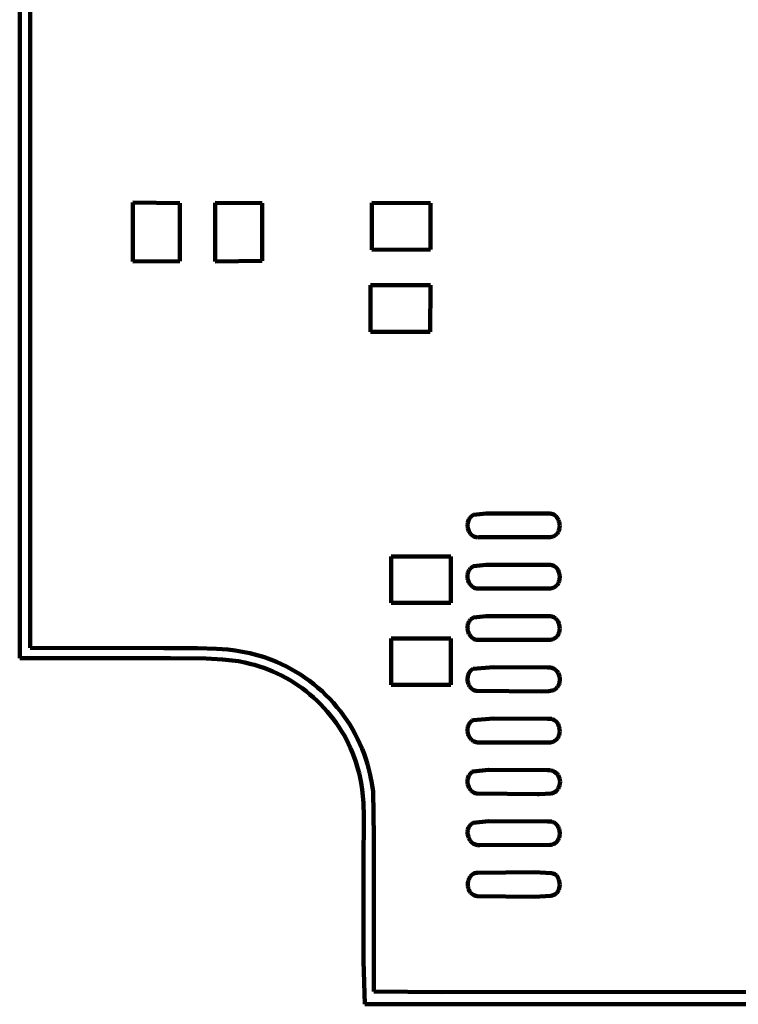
# Model space of a CAD drawing. Header units: millimetres. Extents: x 0 to 12.8, y 0 to 16.3.
# Tile 1 of 8: x 0 to 2.9, y 0 to 4. Entities that reach past the tile are written whole.
import ezdxf

# ---------------------------------------------------------------- set-up
doc = ezdxf.new("R2010")
doc.units = ezdxf.units.MM
doc.layers.add('color#000000fe', color=7, linetype='CONTINUOUS', lineweight=100)
doc.layers.add('color#000000ff', color=7, linetype='CONTINUOUS', lineweight=100)

msp = doc.modelspace()

# ---------------------------------------------------------------- linework, layer by layer
at = {"layer": 'color#000000fe'}
for p, q in [((0, 1.4036), (0, 6.4915)), ((0.042, 5.4027), (0.042, 1.4443)), ((0.042, 1.4443), (0.5833, 1.4437)), ((0.5833, 1.4437), (0.7206, 1.4439)), ((0.7206, 1.4439), (0.797, 1.4412)), ((0.797, 1.4412), (0.8426, 1.4375)), ((0.8426, 1.4375), (0.8728, 1.4338)), ((0.6112, 1.4023), (0, 1.4036)), ((0.7559, 1.4016), (0.6112, 1.4023)), ((0.8216, 1.3981), (0.7559, 1.4016)), ((0.8607, 1.3939), (0.8216, 1.3981)), ((0.8728, 1.4338), (0.9028, 1.429)), ((0.9028, 1.429), (0.9177, 1.4261)), ((0.9177, 1.4261), (0.9325, 1.4229)), ((0.9325, 1.4229), (0.9473, 1.4194)), ((0.9473, 1.4194), (0.962, 1.4155)), ((0.962, 1.4155), (0.9767, 1.4112)), ((0.9767, 1.4112), (0.9912, 1.4065)), ((0.9912, 1.4065), (1.0057, 1.4014)), ((1.0057, 1.4014), (1.02, 1.3959)), ((0.8866, 1.3901), (0.8607, 1.3939)), ((0.9124, 1.3852), (0.8866, 1.3901)), ((0.9379, 1.3792), (0.9124, 1.3852)), ((0.9506, 1.3757), (0.9379, 1.3792)), ((0.9632, 1.372), (0.9506, 1.3757)), ((0.9758, 1.3678), (0.9632, 1.372)), ((0.9883, 1.3634), (0.9758, 1.3678)), ((1.0068, 1.3566), (0.9883, 1.3634)), ((1.02, 1.3959), (1.0405, 1.3877)), ((1.0405, 1.3877), (1.0607, 1.3787)), ((1.0607, 1.3787), (1.0805, 1.3691)), ((1.0805, 1.3691), (1.1, 1.3588)), ((1.1, 1.3588), (1.1191, 1.3478)), ((1.0251, 1.3491), (1.0068, 1.3566)), ((1.0431, 1.3411), (1.0251, 1.3491)), ((1.0608, 1.3325), (1.0431, 1.3411)), ((1.0782, 1.3232), (1.0608, 1.3325)), ((1.0953, 1.3134), (1.0782, 1.3232)), ((1.1191, 1.3478), (1.1377, 1.3361)), ((1.1377, 1.3361), (1.156, 1.3238)), ((1.156, 1.3238), (1.1738, 1.3109)), ((1.1121, 1.3031), (1.0953, 1.3134)), ((1.1285, 1.2922), (1.1121, 1.3031)), ((1.1446, 1.2807), (1.1285, 1.2922)), ((1.1602, 1.2688), (1.1446, 1.2807)), ((1.1738, 1.3109), (1.1912, 1.2974)), ((1.1912, 1.2974), (1.2081, 1.2833)), ((1.2081, 1.2833), (1.2246, 1.2686)), ((1.1755, 1.2563), (1.1602, 1.2688)), ((1.1904, 1.2434), (1.1755, 1.2563)), ((1.2049, 1.23), (1.1904, 1.2434)), ((1.2246, 1.2686), (1.2405, 1.2534)), ((1.2405, 1.2534), (1.2559, 1.2377)), ((1.2559, 1.2377), (1.2708, 1.2215)), ((1.2189, 1.2162), (1.2049, 1.23)), ((1.2325, 1.2019), (1.2189, 1.2162)), ((1.2456, 1.1872), (1.2325, 1.2019)), ((1.2708, 1.2215), (1.2852, 1.2048)), ((1.2852, 1.2048), (1.299, 1.1876)), ((1.2582, 1.172), (1.2456, 1.1872)), ((1.2704, 1.1565), (1.2582, 1.172)), ((1.299, 1.1876), (1.3122, 1.17)), ((1.3122, 1.17), (1.3248, 1.1519)), ((1.282, 1.1406), (1.2704, 1.1565)), ((1.2931, 1.1243), (1.282, 1.1406)), ((1.3037, 1.1077), (1.2931, 1.1243)), ((1.3248, 1.1519), (1.3368, 1.1334)), ((1.3368, 1.1334), (1.3481, 1.1146)), ((1.3138, 1.0908), (1.3037, 1.1077)), ((1.3233, 1.0735), (1.3138, 1.0908)), ((1.3481, 1.1146), (1.3589, 1.0953)), ((1.3589, 1.0953), (1.3689, 1.0758)), ((1.3322, 1.0559), (1.3233, 1.0735)), ((1.3405, 1.0381), (1.3322, 1.0559)), ((1.3482, 1.0199), (1.3405, 1.0381)), ((1.3689, 1.0758), (1.3783, 1.0558)), ((1.3783, 1.0558), (1.3869, 1.0356)), ((1.3553, 1.0015), (1.3482, 1.0199)), ((1.3618, 0.9829), (1.3553, 1.0015)), ((1.3869, 1.0356), (1.3949, 1.0151)), ((1.3949, 1.0151), (1.4021, 0.9943)), ((1.3676, 0.964), (1.3618, 0.9829)), ((1.3715, 0.9507), (1.3676, 0.964)), ((1.4021, 0.9943), (1.4086, 0.9732)), ((1.4086, 0.9732), (1.4143, 0.9519)), ((1.3751, 0.9375), (1.3715, 0.9507)), ((1.3783, 0.9241), (1.3751, 0.9375)), ((1.3811, 0.9107), (1.3783, 0.9241)), ((1.4143, 0.9519), (1.4192, 0.9303)), ((1.4192, 0.9303), (1.4214, 0.9219)), ((1.4214, 0.9219), (1.4268, 0.8964)), ((1.3836, 0.8973), (1.3811, 0.9107)), ((1.3876, 0.8703), (1.3836, 0.8973)), ((1.4268, 0.8964), (1.4316, 0.8622)), ((1.3904, 0.8432), (1.3876, 0.8703)), ((1.3924, 0.816), (1.3904, 0.8432)), ((1.4316, 0.8622), (1.4346, 0.6806)), ((1.3939, 0.7613), (1.3924, 0.816)), ((1.393, 0.5694), (1.3939, 0.7613)), ((1.4346, 0.6806), (1.4338, 0.0525)), ((1.3925, 0.1766), (1.393, 0.5694)), ((1.3977, 0), (1.3925, 0.1766)), ((1.4338, 0.0525), (1.7083, 0.0492)), ((1.7083, 0.0492), (4.0961, 0.0512)), ((4.1279, 0), (1.3977, 0))]:
    msp.add_line(p, q, dxfattribs=at)
at = {"layer": 'color#000000ff'}
for p, q in [((0.4586, 3.01), (0.4589, 3.2491)), ((0.4589, 3.2491), (0.6489, 3.2477)), ((0.6489, 3.2477), (0.649, 3.0122)), ((0.7917, 3.01), (0.792, 3.249)), ((0.792, 3.249), (0.9818, 3.2475)), ((0.9818, 3.2475), (0.9819, 3.0127)), ((1.4263, 3.248), (1.6634, 3.2471)), ((1.4264, 3.0577), (1.4263, 3.248)), ((1.6634, 3.2471), (1.6634, 3.0586)), ((1.6634, 3.0586), (1.4264, 3.0577)), ((0.649, 3.0122), (0.4586, 3.01)), ((0.9819, 3.0127), (0.7917, 3.01)), ((1.4213, 2.9141), (1.6635, 2.9149)), ((1.4215, 2.7262), (1.4213, 2.9141)), ((1.6635, 2.9149), (1.6632, 2.7257)), ((1.6632, 2.7257), (1.4215, 2.7262)), ((1.8154, 1.9524), (1.8164, 1.9566)), ((1.8164, 1.9566), (1.8178, 1.9608)), ((1.8178, 1.9608), (1.8195, 1.9647)), ((1.8195, 1.9647), (1.8217, 1.9685)), ((1.8217, 1.9685), (1.8241, 1.9721)), ((1.8241, 1.9721), (1.827, 1.9754)), ((1.827, 1.9754), (1.8303, 1.9784)), ((1.8303, 1.9784), (1.8339, 1.9811)), ((1.8339, 1.9811), (1.8379, 1.9834)), ((1.8379, 1.9834), (1.8893, 1.9888)), ((1.8893, 1.9888), (2.1385, 1.9889)), ((2.1385, 1.9889), (2.1443, 1.9894)), ((2.1443, 1.9894), (2.1497, 1.9892)), ((2.1497, 1.9892), (2.1547, 1.9883)), ((2.1547, 1.9883), (2.1594, 1.9868)), ((2.1594, 1.9868), (2.1638, 1.9848)), ((2.1638, 1.9848), (2.1678, 1.9822)), ((2.1678, 1.9822), (2.1715, 1.9792)), ((2.1715, 1.9792), (2.1748, 1.9757)), ((2.1748, 1.9757), (2.1777, 1.9719)), ((2.1777, 1.9719), (2.1802, 1.9678)), ((2.1802, 1.9678), (2.1824, 1.9634)), ((2.1824, 1.9634), (2.1842, 1.9588)), ((2.1842, 1.9588), (2.1855, 1.954)), ((1.8144, 1.9436), (1.8147, 1.948)), ((1.8144, 1.9392), (1.8144, 1.9436)), ((1.8148, 1.9348), (1.8144, 1.9392)), ((1.8147, 1.948), (1.8154, 1.9524)), ((1.8155, 1.9304), (1.8148, 1.9348)), ((1.8165, 1.9261), (1.8155, 1.9304)), ((1.8178, 1.9219), (1.8165, 1.9261)), ((1.8194, 1.9179), (1.8178, 1.9219)), ((1.8214, 1.914), (1.8194, 1.9179)), ((2.1839, 1.9197), (2.1819, 1.9153)), ((2.1854, 1.9243), (2.1839, 1.9197)), ((2.1864, 1.9291), (2.1854, 1.9243)), ((2.1855, 1.954), (2.1865, 1.949)), ((2.1871, 1.934), (2.1864, 1.9291)), ((2.1865, 1.949), (2.1871, 1.9441)), ((2.1871, 1.9441), (2.1873, 1.939)), ((2.1873, 1.939), (2.1871, 1.934)), ((1.8236, 1.9104), (1.8214, 1.914)), ((1.8261, 1.907), (1.8236, 1.9104)), ((1.8289, 1.9038), (1.8261, 1.907)), ((1.832, 1.901), (1.8289, 1.9038)), ((1.8354, 1.8985), (1.832, 1.901)), ((1.8391, 1.8964), (1.8354, 1.8985)), ((1.843, 1.8947), (1.8391, 1.8964)), ((1.8471, 1.8935), (1.843, 1.8947)), ((1.8515, 1.8927), (1.8471, 1.8935)), ((1.8562, 1.8925), (1.8515, 1.8927)), ((1.8611, 1.8927), (1.8562, 1.8925)), ((2.1505, 1.8937), (1.8611, 1.8927)), ((2.156, 1.8946), (2.1505, 1.8937)), ((2.1611, 1.8961), (2.156, 1.8946)), ((2.1657, 1.8982), (2.1611, 1.8961)), ((2.1699, 1.9008), (2.1657, 1.8982)), ((2.1736, 1.9038), (2.1699, 1.9008)), ((2.1768, 1.9073), (2.1736, 1.9038)), ((2.1796, 1.9111), (2.1768, 1.9073)), ((2.1819, 1.9153), (2.1796, 1.9111)), ((1.5041, 1.6272), (1.5043, 1.8155)), ((1.5043, 1.8155), (1.7459, 1.8155)), ((1.7459, 1.8155), (1.7462, 1.6271)), ((1.8171, 1.7529), (1.8189, 1.7569)), ((1.8189, 1.7569), (1.821, 1.7607)), ((1.821, 1.7607), (1.8235, 1.7642)), ((1.8235, 1.7642), (1.8265, 1.7675)), ((1.8265, 1.7675), (1.8298, 1.7705)), ((1.8298, 1.7705), (1.8336, 1.7731)), ((1.8336, 1.7731), (1.8378, 1.7754)), ((1.8378, 1.7754), (1.8892, 1.7809)), ((1.8892, 1.7809), (2.1386, 1.7809)), ((2.1386, 1.7809), (2.1444, 1.7815)), ((2.1444, 1.7815), (2.1499, 1.7813)), ((2.1499, 1.7813), (2.155, 1.7804)), ((2.155, 1.7804), (2.1597, 1.7789)), ((2.1597, 1.7789), (2.1641, 1.7769)), ((2.1641, 1.7769), (2.1681, 1.7744)), ((2.1681, 1.7744), (2.1718, 1.7713)), ((2.1718, 1.7713), (2.1751, 1.7679)), ((2.1751, 1.7679), (2.178, 1.7641)), ((2.178, 1.7641), (2.1805, 1.76)), ((2.1805, 1.76), (2.1827, 1.7556)), ((1.814, 1.7358), (1.8142, 1.7402)), ((1.8141, 1.7314), (1.814, 1.7358)), ((1.8145, 1.727), (1.8141, 1.7314)), ((1.8142, 1.7402), (1.8148, 1.7446)), ((1.8153, 1.7226), (1.8145, 1.727)), ((1.8148, 1.7446), (1.8158, 1.7488)), ((1.8164, 1.7183), (1.8153, 1.7226)), ((1.8158, 1.7488), (1.8171, 1.7529)), ((1.8179, 1.7141), (1.8164, 1.7183)), ((2.1827, 1.7556), (2.1844, 1.7509)), ((2.1854, 1.7164), (2.1838, 1.7118)), ((2.1844, 1.7509), (2.1858, 1.7461)), ((2.1865, 1.7212), (2.1854, 1.7164)), ((2.1858, 1.7461), (2.1867, 1.7412)), ((2.1871, 1.7262), (2.1865, 1.7212)), ((2.1867, 1.7412), (2.1873, 1.7362)), ((2.1874, 1.7312), (2.1871, 1.7262)), ((2.1873, 1.7362), (2.1874, 1.7312)), ((1.8197, 1.71), (1.8179, 1.7141)), ((1.8217, 1.7061), (1.8197, 1.71)), ((1.8241, 1.7025), (1.8217, 1.7061)), ((1.8268, 1.6991), (1.8241, 1.7025)), ((1.8298, 1.6959), (1.8268, 1.6991)), ((1.833, 1.6931), (1.8298, 1.6959)), ((1.8365, 1.6907), (1.833, 1.6931)), ((1.8403, 1.6886), (1.8365, 1.6907)), ((1.8443, 1.6869), (1.8403, 1.6886)), ((1.8486, 1.6857), (1.8443, 1.6869)), ((1.8531, 1.685), (1.8486, 1.6857)), ((1.8579, 1.6847), (1.8531, 1.685)), ((1.8628, 1.6851), (1.8579, 1.6847)), ((2.1504, 1.6856), (1.8628, 1.6851)), ((2.1559, 1.6866), (2.1504, 1.6856)), ((2.161, 1.6881), (2.1559, 1.6866)), ((2.1656, 1.6902), (2.161, 1.6881)), ((2.1697, 1.6928), (2.1656, 1.6902)), ((2.1734, 1.6959), (2.1697, 1.6928)), ((2.1767, 1.6993), (2.1734, 1.6959)), ((2.1795, 1.7032), (2.1767, 1.6993)), ((2.1819, 1.7073), (2.1795, 1.7032)), ((2.1838, 1.7118), (2.1819, 1.7073)), ((1.7462, 1.6271), (1.5041, 1.6272)), ((1.8235, 1.5562), (1.8264, 1.5595)), ((1.8264, 1.5595), (1.8297, 1.5625)), ((1.8297, 1.5625), (1.8335, 1.5652)), ((1.8335, 1.5652), (1.8376, 1.5675)), ((1.8376, 1.5675), (1.8891, 1.5729)), ((1.8891, 1.5729), (2.1385, 1.573)), ((2.1385, 1.573), (2.1443, 1.5735)), ((2.1443, 1.5735), (2.1498, 1.5733)), ((2.1498, 1.5733), (2.1549, 1.5724)), ((2.1549, 1.5724), (2.1597, 1.5709)), ((2.1597, 1.5709), (2.1641, 1.5689)), ((2.1641, 1.5689), (2.1681, 1.5664)), ((2.1681, 1.5664), (2.1718, 1.5633)), ((2.1718, 1.5633), (2.175, 1.5599)), ((2.175, 1.5599), (2.1779, 1.5561)), ((1.8141, 1.5278), (1.8143, 1.5322)), ((1.8142, 1.5234), (1.8141, 1.5278)), ((1.8147, 1.5189), (1.8142, 1.5234)), ((1.8143, 1.5322), (1.8149, 1.5365)), ((1.8155, 1.5146), (1.8147, 1.5189)), ((1.8149, 1.5365), (1.8158, 1.5408)), ((1.8158, 1.5408), (1.8172, 1.5449)), ((1.8172, 1.5449), (1.8189, 1.5489)), ((1.8189, 1.5489), (1.821, 1.5527)), ((1.821, 1.5527), (1.8235, 1.5562)), ((2.1779, 1.5561), (2.1805, 1.552)), ((2.1805, 1.552), (2.1826, 1.5476)), ((2.1826, 1.5476), (2.1843, 1.543)), ((2.1843, 1.543), (2.1857, 1.5382)), ((2.1857, 1.5382), (2.1867, 1.5332)), ((2.1871, 1.5182), (2.1864, 1.5133)), ((2.1867, 1.5332), (2.1872, 1.5282)), ((2.1873, 1.5232), (2.1871, 1.5182)), ((2.1872, 1.5282), (2.1873, 1.5232)), ((1.5042, 1.2946), (1.5043, 1.4827)), ((1.5043, 1.4827), (1.746, 1.4828)), ((1.746, 1.4828), (1.7461, 1.2945)), ((1.8166, 1.5103), (1.8155, 1.5146)), ((1.8181, 1.5061), (1.8166, 1.5103)), ((1.8198, 1.502), (1.8181, 1.5061)), ((1.8219, 1.4982), (1.8198, 1.502)), ((1.8243, 1.4945), (1.8219, 1.4982)), ((1.827, 1.4911), (1.8243, 1.4945)), ((1.8299, 1.488), (1.827, 1.4911)), ((1.8332, 1.4852), (1.8299, 1.488)), ((1.8367, 1.4827), (1.8332, 1.4852)), ((1.8405, 1.4806), (1.8367, 1.4827)), ((1.8445, 1.479), (1.8405, 1.4806)), ((1.8487, 1.4777), (1.8445, 1.479)), ((1.8532, 1.477), (1.8487, 1.4777)), ((1.858, 1.4768), (1.8532, 1.477)), ((1.8629, 1.4771), (1.858, 1.4768)), ((2.1504, 1.4776), (1.8629, 1.4771)), ((2.1559, 1.4785), (2.1504, 1.4776)), ((2.1609, 1.4801), (2.1559, 1.4785)), ((2.1655, 1.4822), (2.1609, 1.4801)), ((2.1697, 1.4848), (2.1655, 1.4822)), ((2.1734, 1.4879), (2.1697, 1.4848)), ((2.1766, 1.4914), (2.1734, 1.4879)), ((2.1794, 1.4952), (2.1766, 1.4914)), ((2.1818, 1.4994), (2.1794, 1.4952)), ((2.1838, 1.5038), (2.1818, 1.4994)), ((2.1853, 1.5085), (2.1838, 1.5038)), ((2.1864, 1.5133), (2.1853, 1.5085)), ((1.8302, 1.3557), (1.8335, 1.3581)), ((1.8335, 1.3581), (1.8371, 1.3603)), ((1.8371, 1.3603), (1.9198, 1.3665)), ((1.9198, 1.3665), (2.1385, 1.365)), ((2.1385, 1.365), (2.1428, 1.3653)), ((2.1428, 1.3653), (2.1469, 1.3653)), ((2.1469, 1.3653), (2.151, 1.3648)), ((2.151, 1.3648), (2.1548, 1.364)), ((2.1548, 1.364), (2.1585, 1.3628)), ((2.1585, 1.3628), (2.162, 1.3612)), ((2.162, 1.3612), (2.1653, 1.3594)), ((2.1653, 1.3594), (2.1685, 1.3573)), ((2.1685, 1.3573), (2.1714, 1.3549)), ((1.8141, 1.3197), (1.815, 1.3279)), ((1.8145, 1.3115), (1.8141, 1.3197)), ((1.815, 1.3279), (1.817, 1.3358)), ((1.817, 1.3358), (1.8184, 1.3395)), ((1.8184, 1.3395), (1.8202, 1.3432)), ((1.8202, 1.3432), (1.8222, 1.3466)), ((1.8222, 1.3466), (1.8246, 1.3499)), ((1.8246, 1.3499), (1.8272, 1.3529)), ((1.8272, 1.3529), (1.8302, 1.3557)), ((2.1714, 1.3549), (2.1766, 1.3494)), ((2.1766, 1.3494), (2.181, 1.343)), ((2.181, 1.343), (2.1844, 1.3361)), ((2.1844, 1.3361), (2.1868, 1.3287)), ((2.1868, 1.3287), (2.1881, 1.321)), ((2.1881, 1.321), (2.1883, 1.3132)), ((1.7461, 1.2945), (1.5042, 1.2946)), ((1.8159, 1.3034), (1.8145, 1.3115)), ((1.8185, 1.2958), (1.8159, 1.3034)), ((1.8202, 1.2922), (1.8185, 1.2958)), ((1.8222, 1.2887), (1.8202, 1.2922)), ((1.8245, 1.2855), (1.8222, 1.2887)), ((1.827, 1.2825), (1.8245, 1.2855)), ((1.8298, 1.2798), (1.827, 1.2825)), ((1.8329, 1.2773), (1.8298, 1.2798)), ((1.8362, 1.2752), (1.8329, 1.2773)), ((2.1716, 1.2786), (2.1639, 1.2733)), ((2.1764, 1.2844), (2.1716, 1.2786)), ((2.1791, 1.2875), (2.1764, 1.2844)), ((2.1814, 1.2909), (2.1791, 1.2875)), ((2.1834, 1.2943), (2.1814, 1.2909)), ((2.185, 1.2979), (2.1834, 1.2943)), ((2.1863, 1.3017), (2.185, 1.2979)), ((2.1872, 1.3054), (2.1863, 1.3017)), ((2.1883, 1.3132), (2.1872, 1.3054)), ((1.8398, 1.2734), (1.8362, 1.2752)), ((1.8437, 1.272), (1.8398, 1.2734)), ((1.8478, 1.271), (1.8437, 1.272)), ((1.8522, 1.2704), (1.8478, 1.271)), ((2.1119, 1.2677), (1.8522, 1.2704)), ((2.1433, 1.2686), (2.1119, 1.2677)), ((2.1639, 1.2733), (2.1433, 1.2686)), ((1.8369, 1.1523), (1.9197, 1.1585)), ((1.9197, 1.1585), (2.1384, 1.157)), ((2.1384, 1.157), (2.1443, 1.1575)), ((2.1443, 1.1575), (2.1498, 1.1573)), ((1.8143, 1.1159), (1.8148, 1.1203)), ((1.8148, 1.1203), (1.8157, 1.1245)), ((1.8157, 1.1245), (1.817, 1.1287)), ((1.817, 1.1287), (1.8186, 1.1327)), ((1.8186, 1.1327), (1.8206, 1.1366)), ((1.8206, 1.1366), (1.823, 1.1403)), ((1.823, 1.1403), (1.8259, 1.1437)), ((1.8259, 1.1437), (1.8291, 1.1469)), ((1.8291, 1.1469), (1.8328, 1.1498)), ((1.8328, 1.1498), (1.8369, 1.1523)), ((2.1498, 1.1573), (2.155, 1.1564)), ((2.155, 1.1564), (2.1598, 1.1549)), ((2.1598, 1.1549), (2.1642, 1.1529)), ((2.1642, 1.1529), (2.1682, 1.1503)), ((2.1682, 1.1503), (2.1719, 1.1473)), ((2.1719, 1.1473), (2.1752, 1.1439)), ((2.1752, 1.1439), (2.1781, 1.1401)), ((2.1781, 1.1401), (2.1806, 1.136)), ((2.1806, 1.136), (2.1827, 1.1316)), ((2.1827, 1.1316), (2.1844, 1.1269)), ((2.1844, 1.1269), (2.1858, 1.1222)), ((2.1858, 1.1222), (2.1867, 1.1172)), ((1.8142, 1.1115), (1.8143, 1.1159)), ((1.8144, 1.1072), (1.8142, 1.1115)), ((1.8149, 1.1028), (1.8144, 1.1072)), ((1.8158, 1.0985), (1.8149, 1.1028)), ((1.817, 1.0942), (1.8158, 1.0985)), ((1.8185, 1.0901), (1.817, 1.0942)), ((1.8203, 1.0861), (1.8185, 1.0901)), ((1.8224, 1.0823), (1.8203, 1.0861)), ((1.8249, 1.0787), (1.8224, 1.0823)), ((1.8276, 1.0754), (1.8249, 1.0787)), ((2.1793, 1.0792), (2.1764, 1.0754)), ((2.1817, 1.0834), (2.1793, 1.0792)), ((2.1836, 1.0878), (2.1817, 1.0834)), ((2.1852, 1.0925), (2.1836, 1.0878)), ((2.1863, 1.0973), (2.1852, 1.0925)), ((2.187, 1.1022), (2.1863, 1.0973)), ((2.1867, 1.1172), (2.1872, 1.1123)), ((2.1873, 1.1072), (2.187, 1.1022)), ((2.1872, 1.1123), (2.1873, 1.1072)), ((1.8306, 1.0723), (1.8276, 1.0754)), ((1.8338, 1.0695), (1.8306, 1.0723)), ((1.8373, 1.067), (1.8338, 1.0695)), ((1.8411, 1.065), (1.8373, 1.067)), ((1.8451, 1.0632), (1.8411, 1.065)), ((1.8494, 1.062), (1.8451, 1.0632)), ((1.8539, 1.0611), (1.8494, 1.062)), ((1.8586, 1.0608), (1.8539, 1.0611)), ((1.8635, 1.061), (1.8586, 1.0608)), ((2.1503, 1.0615), (1.8635, 1.061)), ((2.1557, 1.0624), (2.1503, 1.0615)), ((2.1608, 1.064), (2.1557, 1.0624)), ((2.1653, 1.0662), (2.1608, 1.064)), ((2.1695, 1.0688), (2.1653, 1.0662)), ((2.1732, 1.0719), (2.1695, 1.0688)), ((2.1764, 1.0754), (2.1732, 1.0719)), ((1.8157, 0.9157), (1.8168, 0.9196)), ((1.8168, 0.9196), (1.8182, 0.9234)), ((1.8182, 0.9234), (1.8199, 0.927)), ((1.8199, 0.927), (1.8219, 0.9304)), ((1.8219, 0.9304), (1.8243, 0.9336)), ((1.8243, 0.9336), (1.8269, 0.9367)), ((1.8269, 0.9367), (1.8299, 0.9394)), ((1.8299, 0.9394), (1.8332, 0.9419)), ((1.8332, 0.9419), (1.8369, 0.9441)), ((1.8369, 0.9441), (1.8989, 0.9497)), ((1.8989, 0.9497), (2.1385, 0.949)), ((2.1385, 0.949), (2.1423, 0.9493)), ((2.1423, 0.9493), (2.1461, 0.9492)), ((2.1461, 0.9492), (2.1497, 0.9488)), ((2.1497, 0.9488), (2.1533, 0.9482)), ((2.1533, 0.9482), (2.1599, 0.946)), ((2.1599, 0.946), (2.1661, 0.9428)), ((2.1661, 0.9428), (2.1716, 0.9386)), ((2.1716, 0.9386), (2.1765, 0.9337)), ((2.1765, 0.9337), (2.1806, 0.9281)), ((2.1806, 0.9281), (2.1839, 0.9219)), ((2.1839, 0.9219), (2.1864, 0.9154)), ((1.8144, 0.8996), (1.8145, 0.9077)), ((1.8155, 0.8915), (1.8144, 0.8996)), ((1.8145, 0.9077), (1.8157, 0.9157)), ((1.8177, 0.8837), (1.8155, 0.8915)), ((1.821, 0.8763), (1.8177, 0.8837)), ((2.1838, 0.8806), (2.182, 0.8773)), ((2.1865, 0.8874), (2.1838, 0.8806)), ((2.1864, 0.9154), (2.188, 0.9085)), ((2.1881, 0.8944), (2.1865, 0.8874)), ((2.188, 0.9085), (2.1886, 0.9015)), ((2.1886, 0.9015), (2.1881, 0.8944)), ((1.8231, 0.8729), (1.821, 0.8763)), ((1.8254, 0.8697), (1.8231, 0.8729)), ((1.828, 0.8667), (1.8254, 0.8697)), ((1.8308, 0.8639), (1.828, 0.8667)), ((1.8339, 0.8615), (1.8308, 0.8639)), ((1.8372, 0.8593), (1.8339, 0.8615)), ((1.8408, 0.8575), (1.8372, 0.8593)), ((1.8446, 0.856), (1.8408, 0.8575)), ((1.8486, 0.8549), (1.8446, 0.856)), ((1.8529, 0.8542), (1.8486, 0.8549)), ((2.0978, 0.8517), (1.8529, 0.8542)), ((2.1039, 0.8521), (2.0978, 0.8517)), ((2.1535, 0.8541), (2.1039, 0.8521)), ((2.1624, 0.8569), (2.1535, 0.8541)), ((2.1678, 0.8597), (2.1624, 0.8569)), ((2.1726, 0.8634), (2.1678, 0.8597)), ((2.1769, 0.8681), (2.1726, 0.8634)), ((2.1788, 0.8709), (2.1769, 0.8681)), ((2.1805, 0.874), (2.1788, 0.8709)), ((2.182, 0.8773), (2.1805, 0.874)), ((1.8185, 0.7165), (1.8205, 0.7204)), ((1.8205, 0.7204), (1.823, 0.724)), ((1.823, 0.724), (1.8258, 0.7274)), ((1.8258, 0.7274), (1.829, 0.7306)), ((1.829, 0.7306), (1.8327, 0.7334)), ((1.8327, 0.7334), (1.8368, 0.7359)), ((1.8368, 0.7359), (1.8988, 0.7417)), ((1.8988, 0.7417), (2.1385, 0.7411)), ((2.1385, 0.7411), (2.1445, 0.7416)), ((2.1445, 0.7416), (2.1501, 0.7414)), ((2.1501, 0.7414), (2.1553, 0.7405)), ((2.1553, 0.7405), (2.1601, 0.7389)), ((2.1601, 0.7389), (2.1646, 0.7368)), ((2.1646, 0.7368), (2.1687, 0.7342)), ((2.1687, 0.7342), (2.1723, 0.7311)), ((2.1723, 0.7311), (2.1756, 0.7275)), ((2.1756, 0.7275), (2.1785, 0.7236)), ((2.1785, 0.7236), (2.181, 0.7194)), ((2.181, 0.7194), (2.1831, 0.7149)), ((1.8143, 0.6954), (1.8144, 0.6998)), ((1.8145, 0.691), (1.8143, 0.6954)), ((1.8144, 0.6998), (1.8149, 0.7041)), ((1.8151, 0.6867), (1.8145, 0.691)), ((1.8149, 0.7041), (1.8157, 0.7084)), ((1.816, 0.6824), (1.8151, 0.6867)), ((1.8157, 0.7084), (1.8169, 0.7125)), ((1.8173, 0.6782), (1.816, 0.6824)), ((1.8169, 0.7125), (1.8185, 0.7165)), ((2.1831, 0.7149), (2.1847, 0.7101)), ((2.1847, 0.7101), (2.186, 0.7052)), ((2.186, 0.6801), (2.1847, 0.6753)), ((2.186, 0.7052), (2.1869, 0.7002)), ((2.1869, 0.685), (2.186, 0.6801)), ((2.1869, 0.7002), (2.1873, 0.6952)), ((2.1873, 0.6901), (2.1869, 0.685)), ((2.1873, 0.6952), (2.1873, 0.6901)), ((1.8188, 0.674), (1.8173, 0.6782)), ((1.8207, 0.6701), (1.8188, 0.674)), ((1.8228, 0.6663), (1.8207, 0.6701)), ((1.8253, 0.6627), (1.8228, 0.6663)), ((1.828, 0.6593), (1.8253, 0.6627)), ((1.831, 0.6563), (1.828, 0.6593)), ((1.8343, 0.6535), (1.831, 0.6563)), ((1.8378, 0.651), (1.8343, 0.6535)), ((1.8416, 0.6489), (1.8378, 0.651)), ((1.8456, 0.6472), (1.8416, 0.6489)), ((1.8498, 0.646), (1.8456, 0.6472)), ((1.8543, 0.6452), (1.8498, 0.646)), ((1.859, 0.6448), (1.8543, 0.6452)), ((1.8639, 0.645), (1.859, 0.6448)), ((2.1473, 0.6462), (1.8639, 0.645)), ((2.1531, 0.6467), (2.1473, 0.6462)), ((2.1585, 0.648), (2.1531, 0.6467)), ((2.1633, 0.6498), (2.1585, 0.648)), ((2.1678, 0.6522), (2.1633, 0.6498)), ((2.1717, 0.6551), (2.1678, 0.6522)), ((2.1752, 0.6584), (2.1717, 0.6551)), ((2.1783, 0.6622), (2.1752, 0.6584)), ((2.1809, 0.6663), (2.1783, 0.6622)), ((2.183, 0.6706), (2.1809, 0.6663)), ((2.1847, 0.6753), (2.183, 0.6706)), ((1.8253, 0.518), (1.8282, 0.5214)), ((1.8282, 0.5214), (1.8315, 0.5245)), ((1.8315, 0.5245), (1.8352, 0.5272)), ((1.8352, 0.5272), (1.8393, 0.5295)), ((1.8393, 0.5295), (1.8437, 0.5313)), ((1.8437, 0.5313), (1.8485, 0.5327)), ((1.8485, 0.5327), (1.8537, 0.5335)), ((1.8537, 0.5335), (2.0839, 0.5361)), ((2.0839, 0.5361), (2.1553, 0.5317)), ((2.1553, 0.5317), (2.1672, 0.5269)), ((2.1672, 0.5269), (2.1756, 0.5216)), ((2.1756, 0.5216), (2.1844, 0.5053)), ((1.8149, 0.4882), (1.8153, 0.4928)), ((1.8149, 0.4835), (1.8149, 0.4882)), ((1.8153, 0.4789), (1.8149, 0.4835)), ((1.8153, 0.4928), (1.816, 0.4974)), ((1.816, 0.4743), (1.8153, 0.4789)), ((1.816, 0.4974), (1.8172, 0.5019)), ((1.8172, 0.5019), (1.8186, 0.5062)), ((1.8186, 0.5062), (1.8205, 0.5104)), ((1.8205, 0.5104), (1.8227, 0.5143)), ((1.8227, 0.5143), (1.8253, 0.518)), ((2.1877, 0.4848), (2.1837, 0.4644)), ((2.1844, 0.5053), (2.1877, 0.4848)), ((1.8171, 0.4699), (1.816, 0.4743)), ((1.8186, 0.4655), (1.8171, 0.4699)), ((1.8204, 0.4614), (1.8186, 0.4655)), ((1.8226, 0.4574), (1.8204, 0.4614)), ((1.8251, 0.4537), (1.8226, 0.4574)), ((1.8281, 0.4503), (1.8251, 0.4537)), ((1.8314, 0.4472), (1.8281, 0.4503)), ((1.835, 0.4445), (1.8314, 0.4472)), ((1.839, 0.4422), (1.835, 0.4445)), ((1.8434, 0.4404), (1.839, 0.4422)), ((1.8482, 0.439), (1.8434, 0.4404)), ((1.8533, 0.4382), (1.8482, 0.439)), ((2.1525, 0.4393), (2.0838, 0.4357)), ((2.1675, 0.445), (2.1525, 0.4393)), ((2.176, 0.4503), (2.1675, 0.445)), ((2.1837, 0.4644), (2.176, 0.4503)), ((2.0838, 0.4357), (1.8533, 0.4382))]:
    msp.add_line(p, q, dxfattribs=at)

doc.saveas('drawing.dxf')
